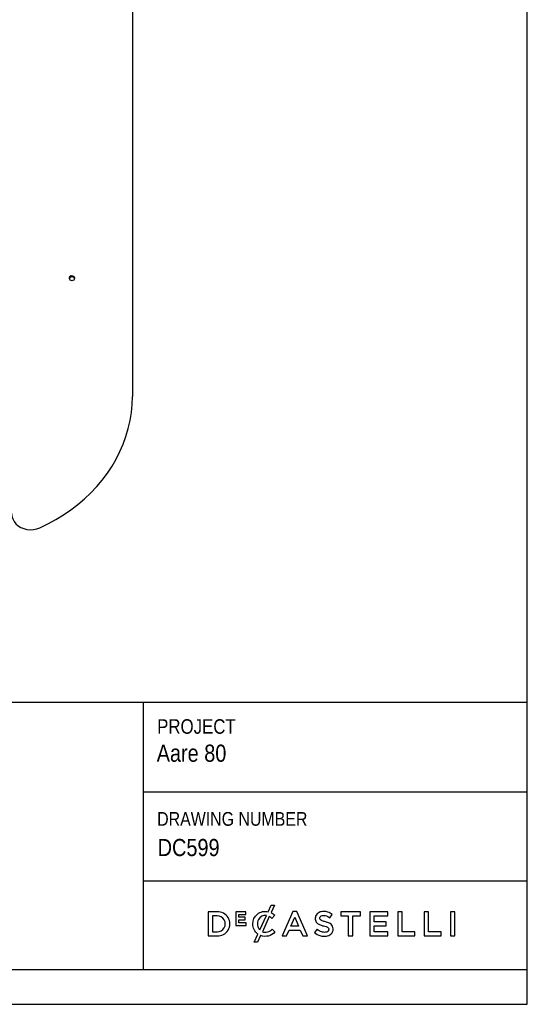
# Model space of a CAD drawing. Header units: millimetres. Extents: x 55 to 2105, y 106 to 1541.
# Tile 5 of 6: x 1735 to 2105, y 106 to 823. Entities that reach past the tile are written whole.
import ezdxf

# ---------------------------------------------------------------- set-up
doc = ezdxf.new("R2010")
doc.units = ezdxf.units.MM
doc.header["$LTSCALE"] = 5
doc.linetypes.add('SLD-Solido', pattern=[0])
doc.layers.add('NOTE', color=3, linetype='SLD-Solido')
doc.layers.add('SCHIZZI', color=9, linetype='Continuous')
doc.styles.add('SLDTEXTSTYLE0', font='GOTHIC.TTF', dxfattribs={"width": 0.86735})
doc.styles.add('SLDTEXTSTYLE1', font='GOTHICI.TTF', dxfattribs={"width": 0.86735})

msp = doc.modelspace()

# ---------------------------------------------------------------- linework, layer by layer
for p, q in [((1816.96, 1040.74), (1816.96, 548.73)), ((1771.22, 634.96), (1771.22, 634.62)), ((1771.73, 635.8), (1771.55, 636.08)), ((1774.72, 634.64), (1774.72, 634.85))]:
    msp.add_line(p, q)
at = {"flags": 128}
for points in [[(1771.22, 634.63), (1771.35, 635.2), (1771.73, 635.69), (1772.3, 636.02), (1772.97, 636.13), (1773.64, 636.02), (1774.21, 635.69), (1774.59, 635.21), (1774.72, 634.63), (1774.59, 634.06), (1774.21, 633.57), (1773.64, 633.25), (1772.97, 633.13), (1772.3, 633.24), (1771.73, 633.57), (1771.35, 634.06), (1771.22, 634.63)], [(1774.55, 634.02), (1774.81, 634.32), (1774.97, 635), (1774.77, 635.7), (1774.38, 636.15), (1773.68, 636.52), (1772.83, 636.61), (1772.04, 636.4), (1771.55, 636.08), (1771.55, 636.08)], [(1749.45, 453.05), (1755.43, 455.92), (1761.22, 459.07), (1766.81, 462.48), (1772.17, 466.15), (1777.28, 470.06), (1782.15, 474.2), (1786.74, 478.56), (1791.05, 483.13), (1795.06, 487.9), (1798.77, 492.84), (1802.16, 497.95), (1805.22, 503.21), (1807.94, 508.6), (1810.31, 514.11), (1812.33, 519.72), (1813.99, 525.42), (1815.29, 531.19), (1816.22, 537.01), (1816.78, 542.86), (1816.96, 548.73)], [(1728.96, 463.65), (1729.17, 461.61), (1729.78, 459.63), (1730.77, 457.77), (1732.12, 456.07), (1733.78, 454.6), (1735.71, 453.4), (1737.86, 452.5), (1740.15, 451.92), (1742.53, 451.68), (1744.91, 451.8), (1747.25, 452.26), (1749.45, 453.05)]]:
    msp.add_lwpolyline(points, dxfattribs=at)
for points, knots in [([(1772.04, 636.66), (1771.8, 636.51), (1771.33, 636.22), (1770.96, 635.51), (1770.96, 634.77), (1771.15, 634.22), (1771.39, 634.04), (1771.41, 634.02)], [0, 0, 0, 0, 0.246222, 0.48599, 0.727746, 0.973173, 1, 1, 1, 1]), ([(1771.46, 635.94), (1771.38, 635.82), (1771.22, 635.6), (1771.24, 635.34), (1771.26, 635.22)], [0, 0, 0, 0, 0.515082, 1, 1, 1, 1]), ([(1771.64, 635.95), (1771.62, 635.94), (1771.41, 635.79), (1771.24, 635.42), (1771.25, 635.08), (1771.26, 634.96)], [0, 0, 0, 0, 0.061448, 0.658864, 1, 1, 1, 1]), ([(1774.72, 634.85), (1774.72, 634.86), (1774.77, 635.07), (1774.59, 635.45), (1774.21, 635.92), (1773.6, 636.24), (1772.86, 636.31), (1772.19, 636.15), (1771.87, 635.9), (1771.73, 635.8)], [0, 0, 0, 0, 0.0048, 0.188673, 0.331878, 0.511369, 0.694683, 0.871211, 1, 1, 1, 1])]:
    msp.add_open_spline(points, degree=3, knots=knots)
at = {"layer": 'SCHIZZI', "color": 7, "true_color": 0xffffff}
for p, q in [((1824.8, 325.98), (1824.8, 130.86)), ((1824.8, 260.58), (2104.91, 260.58)), ((1824.8, 195.75), (2104.92, 195.75)), ((1920.81, 170.8), (1920.75, 170.85)), ((1904.79, 164.4), (1904.79, 164.44)), ((1920.88, 158.5), (1920.94, 158.56))]:
    msp.add_line(p, q, dxfattribs=at)
for points in [[(54.92, 105.86), (2104.92, 105.86), (2104.83, 1540.86), (54.92, 1540.86)], [(1899.17, 167.37), (1899.17, 169.28), (1894.56, 169.28), (1894.56, 171.26), (1899.8, 171.26), (1899.8, 173.17), (1892.43, 173.17), (1892.43, 163.4), (1899.87, 163.4), (1899.87, 165.31), (1894.56, 165.31), (1894.56, 167.37)], [(1933.89, 173.42), (1926.14, 155.68), (1929.47, 155.68), (1931.26, 159.89), (1939.39, 159.89), (1941.16, 155.68), (1944.59, 155.68), (1936.86, 173.37), (1936.84, 173.42)], [(1974.42, 170.28), (1974.42, 155.68), (1977.68, 155.68), (1977.68, 170.28), (1983.21, 170.28), (1983.21, 173.3), (1968.89, 173.3), (1968.89, 170.28)], [(2002, 163.11), (2002, 166.02), (1993.25, 166.02), (1993.25, 170.38), (2003.12, 170.38), (2003.12, 173.3), (1990.01, 173.3), (1990.01, 155.68), (2003.24, 155.68), (2003.24, 158.6), (1993.25, 158.6), (1993.25, 163.11)], [(2010.44, 173.3), (2010.44, 155.68), (2022.85, 155.68), (2022.85, 158.65), (2013.68, 158.65), (2013.68, 173.3)], [(2029.6, 173.3), (2029.6, 155.68), (2042.01, 155.68), (2042.01, 158.65), (2032.84, 158.65), (2032.84, 173.3)], [(2048.93, 155.68), (2052.17, 155.68), (2052.17, 173.3), (2048.93, 173.3)], [(1935.32, 169.45), (1938.2, 162.78), (1932.46, 162.78)]]:
    msp.add_lwpolyline(points, close=True, dxfattribs=at)
msp.add_lwpolyline([(2104.92, 130.86), (1342.7, 130.86), (1342.7, 325.98), (2104.91, 325.98)], dxfattribs=at)
for points in [[(1872.18, 173.3), (1872.18, 155.68), (1878.77, 155.68, 1.055595), (1878.77, 173.3)], [(1908.49, 157.01, -0.236657), (1904.79, 164.4, -0.491225), (1915.97, 173.32), (1918.09, 177.98), (1920.53, 177.98), (1918.1, 172.65, -0.086931), (1920.81, 170.8), (1918.73, 168.4, 0.066338), (1916.79, 169.84), (1911.75, 158.78, 0.165517), (1915.53, 158.58, 0.131227), (1918.85, 160.67), (1920.94, 158.56, -0.311853), (1910.47, 155.96), (1908.31, 151.22), (1905.86, 151.22)], [(1950.59, 170, 0.131119), (1950.46, 167.07, 0.184788), (1951.87, 164.78, 0.08135), (1953.87, 163.72, 0.025374), (1955.39, 163.24, -0.009562), (1955.7, 163.16, 0.014371), (1956.27, 163.02, -0.035017), (1958.23, 162.47, -0.056127), (1959.31, 161.96, -0.141669), (1959.98, 161.26, -0.159874), (1960.09, 159.94, -0.163353), (1959.49, 158.99, -0.144581), (1957.76, 158.32, -0.100658), (1954.96, 158.6, -0.117003), (1951.62, 160.59), (1949.66, 158.26, 0.123198), (1954.26, 155.79, 0.072885), (1957.51, 155.45, 0.1248), (1961.01, 156.44, 0.164892), (1962.95, 158.64, 0.191152), (1962.94, 162.9, 0.17223), (1960.58, 165, 0.058826), (1957.67, 165.98, -0.029477), (1955.43, 166.63, -0.088148), (1954.13, 167.3, -0.164012), (1953.58, 168.19, -0.205502), (1953.85, 169.71, -0.182374), (1955.43, 170.61, -0.093807), (1957.6, 170.55, -0.110468), (1961, 168.88), (1962.74, 171.33, 0.081084), (1959.6, 173.02, 0.078494), (1956.35, 173.51, 0.110077), (1953.18, 172.84, 0.203491)], [(1878.77, 158.65, 1.021768), (1878.77, 170.33), (1875.42, 170.33), (1875.42, 158.65)], [(1914.67, 170.54, 0.327506), (1908.87, 167.55, 0.306457), (1909.88, 160.04)]]:
    msp.add_lwpolyline(points, format="xyb", close=True, dxfattribs=at)

# ---------------------------------------------------------------- texts
at = {"layer": 'NOTE', "color": 7, "true_color": 0xffffff, "attachment_point": 1}
for s, insert, char_height, style in [('PROJECT', (1835.05, 313.6), 10.583, 'SLDTEXTSTYLE0'), ('Aare 80', (1834.72, 295.09), 12.5, 'SLDTEXTSTYLE0'), ('THE ATTENTION OF THE CONSULTANT PRIOR TO THE EXECUTION OF THE WORK.', (1354.76, 264.62), 8, 'SLDTEXTSTYLE1'), ('DRAWING NUMBER', (1835.05, 245.96), 10, 'SLDTEXTSTYLE0'), (' DC599', (1831.4, 226.36), 12.5, 'SLDTEXTSTYLE0'), ('4.0 ALL DIMENSIONS ARE TO BE VERIFIED ON-SITE PRIOR TO THE EXECUTION ', (1354.76, 215.23), 8, 'SLDTEXTSTYLE1'), ('5.0 THIS DRAWING SHOULD BE READ IN CONJUNCTION WITH OTHER RELEVANT ', (1354.76, 178.19), 8, 'SLDTEXTSTYLE1')]:
    msp.add_mtext(s, dxfattribs=dict(at, insert=insert, char_height=char_height, style=style))

doc.saveas('drawing.dxf')
